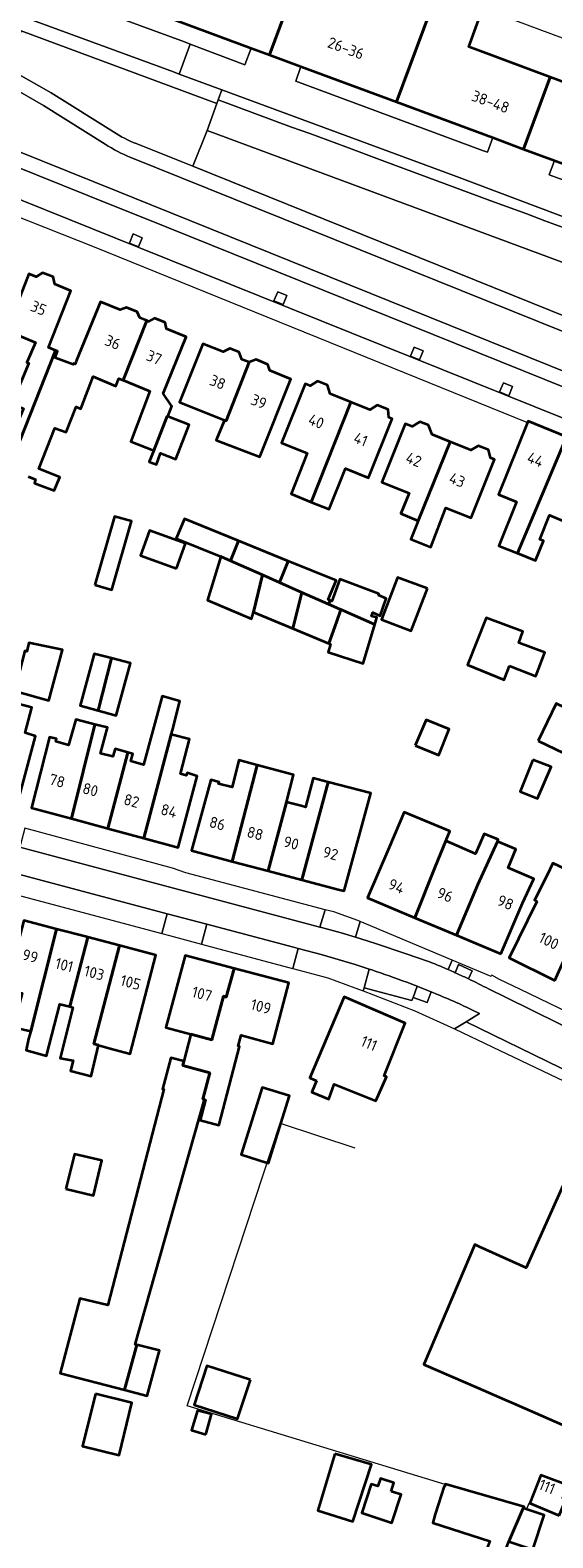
# Model space of a CAD drawing. Extents: x 152761 to 155748, y 459947 to 462743.
# Tile 142 of 256: x 154444 to 154508, y 461737 to 461920. Entities that reach past the tile are written whole.
import ezdxf
from ezdxf.enums import TextEntityAlignment as Align

# ---------------------------------------------------------------- set-up
doc = ezdxf.new("R2010")
doc.units = 0
doc.header["$LTSCALE"] = 0.75
for name, color, linetype, lineweight in [('B-RO-GR-BEPLANTING_CULTUUR_BODEMBEDEKKER-GV', 251, 'CONTINUOUS', 18), ('B-RO-GR-BEPLANTING_CULTUUR_HEESTERS-GV', 251, 'CONTINUOUS', 18), ('B-RO-GR-GROENVOORZIENING-GV', 251, 'CONTINUOUS', 18), ('B-RO-IE-TERREINAFSCHEIDING_KUNSTMATIG_MUUR-G', 251, 'IE-TERREINAFSCHEIDING-KUNSTMATIG-DICHT', 18), ('B-RO-OG-BEBOUWING-GV', 6, 'CONTINUOUS', 35), ('B-RO-OG-BEBOUWING-T18', 1, 'CONTINUOUS', 18), ('B-RO-VH-VERHARDING_ASFALT-GV', 251, 'CONTINUOUS', 18), ('B-RO-VH-VERHARDING_BETONSTRAATSTEEN-GV', 251, 'CONTINUOUS', 18), ('B-RO-VH-VERHARDING_STRAATBAKSTEEN-GV', 251, 'CONTINUOUS', 18), ('B-RO-VH-VERHARDING_TEGEL-GV', 251, 'CONTINUOUS', 18)]:
    doc.layers.add(name, color=color, linetype=linetype, lineweight=lineweight)
doc.styles.add('NLCS-ISO-M200-T18', font='NLCS-ISO.ttf', dxfattribs={"height": 0.36})
doc.linetypes.add('IE-TERREINAFSCHEIDING-KUNSTMATIG-DICHT', pattern='A,8,-1,[82,NLCS.SHX,S=0.75,R=90,X=0,Y=0],-1', length=10)

msp = doc.modelspace()

# ---------------------------------------------------------------- linework, layer by layer
at = {"layer": 'B-RO-GR-BEPLANTING_CULTUUR_BODEMBEDEKKER-GV', "flags": 128}
for points in [[(154457.337, 461906.672), (154464.217, 461903.899), (154465.975, 461908.264), (154467.175, 461911.556), (154443.314, 461920.391), (154441.665, 461915.959)], [(154441.665, 461915.959), (154442.77, 461915.251), (154446.961, 461912.848), (154454.556, 461908.101)], [(154497.795, 461804.997), (154498.268, 461805.989), (154496.598, 461806.725), (154496.205, 461805.735)], [(154496.905, 461805.415), (154497.16, 461805.296)], [(154491.565, 461804.091), (154491.053, 461802.736), (154492.781, 461802.11), (154493.257, 461803.422), (154492.727, 461803.635)]]:
    msp.add_lwpolyline(points, dxfattribs=at)
at = {"layer": 'B-RO-GR-BEPLANTING_CULTUUR_BODEMBEDEKKER-GV'}
for points in [[(154454.556, 461908.101, 0.055072), (154457.337, 461906.672)], [(154496.205, 461805.735, -0.0033417), (154496.905, 461805.415)], [(154497.16, 461805.296, -0.001896), (154497.795, 461804.997)], [(154492.727, 461803.635, 0.0035683), (154491.565, 461804.091)]]:
    msp.add_lwpolyline(points, format="xyb", dxfattribs=at)
at = {"layer": 'B-RO-GR-BEPLANTING_CULTUUR_HEESTERS-GV', "flags": 128}
msp.add_lwpolyline([(154522.043, 461887.529), (154521.193, 461885.233), (154519.509, 461885.828), (154516.097, 461887.061), (154514.42, 461887.68), (154515.233, 461889.99), (154465.975, 461908.264), (154464.217, 461903.899), (154510.097, 461885.406), (154537.335, 461874.343), (154554.093, 461867.682), (154578.731, 461856.657), (154587.17, 461852.365), (154588.165, 461854.254), (154590.69, 461862.04), (154590.059, 461862.274)], close=True, dxfattribs=at)
at = {"layer": 'B-RO-GR-GROENVOORZIENING-GV', "flags": 128}
for points in [[(154458.076, 461895.207), (154456.966, 461895.662), (154456.511, 461894.551), (154457.621, 461894.096)], [(154475.681, 461888.176), (154474.57, 461888.631), (154474.116, 461887.52), (154475.226, 461887.066)], [(154492.309, 461881.438), (154491.199, 461881.892), (154490.744, 461880.782), (154491.854, 461880.327)], [(154503.17, 461877.085), (154502.059, 461877.54), (154501.604, 461876.429), (154502.715, 461875.974)]]:
    msp.add_lwpolyline(points, close=True, dxfattribs=at)
at = {"layer": 'B-RO-IE-TERREINAFSCHEIDING_KUNSTMATIG_MUUR-G', "flags": 128}
for points in [[(154494.96, 461743.461), (154463.539, 461753.005), (154474.879, 461787.43), (154479.542, 461785.887)], [(154479.542, 461785.887), (154483.954, 461784.428)], [(154495.002, 461743.448), (154494.96, 461743.461)], [(154505.157, 461741.138), (154504.86, 461740.454), (154504.484, 461740.568)]]:
    msp.add_lwpolyline(points, dxfattribs=at)
at = {"layer": 'B-RO-OG-BEBOUWING-GV', "flags": 128}
for points in [[(154468.44, 461934.655), (154463.076, 461936.639), (154458.098, 461923.191), (154471.341, 461918.287), (154473.571, 461917.461), (154476.816, 461926.228), (154467.877, 461929.539), (154466.73, 461929.964)], [(154477.38, 461916.05), (154489.044, 461911.73), (154494.023, 461925.181), (154487.94, 461927.43), (154486.206, 461922.751), (154485.063, 461923.174), (154476.816, 461926.228), (154473.571, 461917.461)], [(154498.967, 461918.025), (154497.834, 461918.445), (154499.57, 461923.13), (154494.023, 461925.181), (154489.044, 461911.73), (154500.766, 461907.389), (154504.517, 461906), (154507.762, 461914.768)], [(154518.89, 461915.97), (154517.155, 461911.29), (154516.01, 461911.714), (154507.762, 461914.768), (154504.517, 461906), (154508.269, 461904.611), (154519.99, 461900.27), (154523.14, 461908.78), (154524.42, 461908.3), (154526.265, 461913.26)], [(154441.561, 461883.923), (154445.087, 461882.464), (154444.005, 461880.022), (154444.249, 461879.941), (154442.194, 461874.968), (154443.599, 461874.401), (154442.139, 461870.887), (154442.977, 461870.563), (154443.157, 461870.491), (154447.526, 461881.481), (154446.652, 461881.825), (154449.387, 461888.745), (154447.408, 461889.537), (154447.218, 461890.428), (154445.915, 461890.949), (154445.148, 461890.44), (154444.268, 461890.792)], [(154459.47, 461869.321), (154461.115, 461873.479), (154461.173, 461873.456), (154461.66, 461874.699), (154461.621, 461874.758), (154460.62, 461876.259), (154463.427, 461883.158), (154461.038, 461884.13), (154460.869, 461884.882), (154459.575, 461885.409), (154458.851, 461885.02), (154458.622, 461885.113), (154455.729, 461877.862), (154459.006, 461876.529), (154456.686, 461870.403)], [(154468.105, 461872.981), (154468.289, 461872.908), (154471.091, 461880.05), (154470.213, 461880.402), (154469.861, 461881.275), (154468.739, 461881.724), (154467.934, 461881.315), (154465.468, 461882.303), (154462.614, 461875.182)], [(154471.091, 461880.05), (154468.289, 461872.908), (154468.105, 461872.981), (154467.091, 461870.577), (154472.394, 461868.545), (154476.186, 461878.008), (154473.632, 461879.031), (154473.365, 461879.79), (154471.937, 461880.363)], [(154478.662, 461863.034), (154483.474, 461875.184), (154480.966, 461876.197), (154480.644, 461877.268), (154479.427, 461877.76), (154478.527, 461877.183), (154477.92, 461877.428), (154475.021, 461870.252), (154478.152, 461868.987), (154476.201, 461864.046)], [(154483.474, 461875.184), (154478.662, 461863.034), (154480.821, 461862.146), (154482.811, 461867.104), (154485.621, 461865.969), (154488.521, 461873.145), (154488.119, 461873.307), (154488.017, 461874.289), (154486.701, 461874.821), (154485.783, 461874.251)], [(154461.173, 461873.456), (154461.115, 461873.479), (154459.47, 461869.321), (154458.902, 461867.943), (154459.794, 461867.592), (154460.281, 461868.997), (154462.145, 461868.24), (154463.795, 461872.429)], [(154491.684, 461860.761), (154495.581, 461870.366), (154493.368, 461871.249), (154492.942, 461872.373), (154491.864, 461872.802), (154490.955, 461872.211), (154490.111, 461872.548), (154487.271, 461865.433), (154490.597, 461864.106), (154489.553, 461861.654)], [(154503.778, 461856.796), (154509.747, 461870.985), (154505.07, 461872.873), (154505.003, 461872.707), (154501.464, 461863.94), (154503.663, 461863.052), (154501.505, 461857.711)], [(154495.581, 461870.366), (154491.684, 461860.761), (154490.787, 461858.52), (154493.217, 461857.544), (154495.054, 461862.328), (154498.121, 461861.105), (154500.959, 461868.221), (154500.484, 461868.411), (154500.258, 461869.392), (154499.002, 461869.893), (154498.085, 461869.367)], [(154509.747, 461870.985), (154503.778, 461856.796), (154505.98, 461855.91), (154506.934, 461858.327), (154506.489, 461858.459), (154507.684, 461861.417), (154509.997, 461860.48), (154513.73, 461869.377)], [(154452.297, 461852.942), (154454.375, 461852.349), (154456.758, 461860.699), (154454.681, 461861.292)], [(154462.246, 461854.939), (154463.336, 461857.979), (154458.946, 461859.553), (154457.856, 461856.513)], [(154468.803, 461855.885), (154469.781, 461858.33), (154463.232, 461860.997), (154462.205, 461858.604), (154467.627, 461856.404)], [(154468.803, 461855.885), (154472.728, 461854.152), (154474.772, 461853.251), (154475.863, 461855.853), (154469.781, 461858.33)], [(154468.803, 461855.885), (154467.627, 461856.404), (154466.04, 461851.098), (154471.364, 461848.799), (154471.607, 461849.61), (154472.728, 461854.152)], [(154480.958, 461851.053), (154480.717, 461851.152), (154481.685, 461853.482), (154475.863, 461855.853), (154474.772, 461853.251), (154477.52, 461852.038), (154480.777, 461850.601)], [(154477.52, 461852.038), (154474.772, 461853.251), (154472.728, 461854.152), (154471.607, 461849.61), (154476.4, 461847.639)], [(154492.836, 461852.51), (154489.16, 461853.862), (154487.2, 461848.741), (154490.808, 461847.376)], [(154482.278, 461849.938), (154482.148, 461849.995), (154480.777, 461850.601), (154477.52, 461852.038), (154476.4, 461847.639), (154480.796, 461845.832), (154481.72, 461848.392)], [(154480.777, 461850.601), (154482.148, 461849.995), (154482.278, 461849.938), (154486.385, 461848.126), (154486.634, 461848.986), (154485.985, 461849.148), (154486.174, 461849.581), (154487.066, 461849.175), (154487.796, 461851.31), (154486.853, 461851.71), (154486.91, 461851.865), (154482.135, 461853.646), (154481.164, 461850.969), (154480.958, 461851.053)], [(154480.796, 461845.832), (154481.012, 461845.744), (154480.714, 461844.744), (154484.984, 461843.392), (154486.385, 461848.126), (154482.278, 461849.938), (154481.72, 461848.392)], [(154502.815, 461843.104), (154506.031, 461841.833), (154507.113, 461844.724), (154503.924, 461845.914), (154504.438, 461847.266), (154499.952, 461848.942), (154497.698, 461843.232), (154502.139, 461841.401)], [(154442.518, 461840.055), (154446.704, 461838.885), (154448.365, 461845.052), (154444.27, 461845.895), (154444.029, 461844.84), (154443.79, 461844.91)], [(154454.309, 461844.02), (154452.205, 461844.567), (154450.525, 461838.264), (154452.723, 461837.662)], [(154452.723, 461837.662), (154454.915, 461837.061), (154456.641, 461843.413), (154454.309, 461844.02)], [(154461.763, 461835.251), (154462.662, 461838.793), (154460.489, 461839.389), (154458.222, 461831.065), (154456.666, 461831.499), (154456.915, 461832.395), (154456.311, 461832.563), (154453.861, 461823.308), (154458.286, 461822.117), (154461.586, 461834.719)], [(154442.153, 461838.661), (154439.19, 461827.346), (154442.874, 461826.354), (154445.064, 461834.524), (154443.804, 461834.93), (154444.63, 461838.02)], [(154506.302, 461833.972), (154511.466, 461831.477), (154513.664, 461836.026), (154508.499, 461838.521)], [(154452.302, 461835.974), (154449.994, 461836.571), (154449.097, 461833.433), (154447.554, 461833.879), (154447.635, 461834.205), (154446.788, 461834.417), (154444.567, 461825.808), (154449.439, 461824.497)], [(154456.311, 461832.563), (154454.774, 461832.991), (154454.475, 461832.045), (154452.981, 461832.441), (154453.828, 461835.579), (154452.302, 461835.974), (154449.439, 461824.497), (154453.309, 461823.456), (154453.861, 461823.308)], [(154491.331, 461833.385), (154494.195, 461832.222), (154495.453, 461835.384), (154492.656, 461836.519)], [(154458.286, 461822.117), (154462.444, 461820.998), (154464.759, 461829.663), (154463.541, 461830.069), (154463.439, 461829.764), (154462.736, 461829.949), (154463.848, 461834.176), (154461.586, 461834.719)], [(154472.075, 461831.019), (154469.851, 461831.609), (154469.028, 461828.309), (154467.373, 461828.722), (154467.433, 461828.944), (154466.434, 461829.216), (154464.087, 461820.6), (154469.015, 461819.298)], [(154469.015, 461819.298), (154473.39, 461818.143), (154475.64, 461826.508), (154476.51, 461829.842), (154472.075, 461831.019)], [(154505.664, 461831.667), (154504.109, 461827.788), (154506.214, 461826.958), (154507.863, 461830.796)], [(154473.39, 461818.143), (154477.497, 461817.059), (154480.731, 461828.935), (154478.901, 461829.416), (154477.954, 461825.908), (154477.431, 461826.044), (154475.64, 461826.508)], [(154480.731, 461828.935), (154477.497, 461817.059), (154482.113, 461815.84), (154482.649, 461815.699), (154485.9, 461827.577)], [(154491.274, 461812.428), (154493.758, 461818.637), (154495.063, 461821.788), (154495.547, 461822.958), (154489.994, 461825.287), (154488.138, 461820.976), (154485.5, 461814.848)], [(154495.063, 461821.788), (154493.758, 461818.637), (154491.274, 461812.428), (154496.344, 461810.302), (154498.939, 461816.482), (154501.36, 461821.721), (154501.415, 461821.937), (154499.739, 461822.64), (154498.657, 461820.208)], [(154501.733, 461808.043), (154504.372, 461814.221), (154505.778, 461817.168), (154502.633, 461818.504), (154503.577, 461820.775), (154501.36, 461821.721), (154498.939, 461816.482), (154496.344, 461810.302)], [(154508.313, 461804.805), (154512.716, 461814.608), (154512.857, 461815.011), (154513.549, 461816.471), (154508.07, 461819.066), (154507.378, 461817.606), (154505.837, 461814.579), (154506.149, 461814.423), (154502.759, 461807.542)], [(154447.635, 461811.061), (154443.632, 461812.11), (154441.473, 461803.69), (154441.793, 461803.617), (154443.435, 461803.241), (154442.342, 461799.125), (154444.49, 461798.621)], [(154444.49, 461798.621), (154444.223, 461797.677), (154443.951, 461796.298), (154446.396, 461795.627), (154448.054, 461801.917), (154449.252, 461801.609), (154451.445, 461810.062), (154451.338, 461810.09), (154447.635, 461811.061)], [(154455.301, 461809.051), (154451.445, 461810.062), (154449.252, 461801.609), (154449.635, 461801.51), (154448.061, 461795.348), (154449.655, 461795.05), (154449.331, 461793.78), (154451.871, 461793.131), (154452.74, 461796.935), (154452.169, 461797.093)], [(154452.74, 461796.935), (154454.181, 461796.536), (154456.595, 461795.868), (154459.744, 461807.886), (154455.301, 461809.051), (154452.169, 461797.093)], [(154469.266, 461806.265), (154463.282, 461807.849), (154460.955, 461799.062), (154464.01, 461798.254), (154466.555, 461797.581), (154467.954, 461802.871), (154468.311, 461802.75)], [(154469.266, 461806.265), (154468.311, 461802.75), (154467.954, 461802.871), (154466.555, 461797.581), (154464.01, 461798.254), (154463.141, 461794.973), (154462.999, 461794.436), (154466.299, 461793.561), (154465.452, 461790.365), (154465.658, 461790.311), (154465.766, 461790.257), (154465.144, 461787.798), (154467.402, 461787.185), (154467.426, 461787.275), (154469.937, 461796.758), (154469.762, 461796.804), (154470.112, 461798.128), (154473.988, 461797.101), (154475.946, 461804.496)], [(154479.317, 461792.582), (154478.749, 461791.201), (154480.803, 461790.363), (154481.452, 461792.174), (154486.533, 461790.146), (154487.804, 461793.064), (154487.549, 461793.205), (154490.083, 461799.614), (154482.663, 461802.793), (154478.482, 461792.927)], [(154463.141, 461794.973), (154461.551, 461795.366), (154460.523, 461791.555), (154460.712, 461791.555), (154453.897, 461765.259), (154450.464, 461766.097), (154448.057, 461757.017), (154455.9, 461754.98), (154457.398, 461760.456), (154457.22, 461760.502), (154465.658, 461790.311), (154465.452, 461790.365), (154466.299, 461793.561), (154462.999, 461794.436)], [(154473.286, 461782.595), (154473.439, 461782.547), (154474.958, 461787.404), (154476.008, 461790.762), (154472.684, 461791.763), (154470.134, 461783.595)], [(154448.776, 461779.454), (154452.127, 461778.642), (154453.154, 461782.885), (154449.83, 461783.67)], [(154455.9, 461754.98), (154458.679, 461754.258), (154460.193, 461759.744), (154457.398, 461760.456)], [(154471.252, 461756.186), (154465.922, 461757.898), (154464.387, 461753.133), (154469.684, 461751.43)], [(154452.379, 461754.485), (154450.805, 461748.118), (154455.243, 461747.022), (154456.816, 461753.389)], [(154465.818, 461749.539), (154466.521, 461751.998), (154464.819, 461752.444), (154464.089, 461750.052)], [(154481.542, 461747.197), (154479.46, 461740.279), (154483.703, 461738.927), (154486.002, 461745.872)], [(154488.379, 461742.602), (154488.704, 461743.656), (154487.082, 461744.196), (154486.785, 461743.223), (154485.974, 461743.467), (154484.83, 461740.001), (154488.487, 461738.764), (154489.596, 461742.223)], [(154508.858, 461739.692), (154510.306, 461743.209), (154506.641, 461744.598), (154505.27, 461741.18)], [(154502.739, 461736.518), (154504.473, 461740.552), (154504.585, 461740.721), (154494.995, 461743.483), (154494.988, 461743.452), (154494.927, 461743.201), (154494.858, 461743.223), (154493.765, 461739.822), (154493.457, 461738.771), (154500.414, 461736.547), (154495.386, 461723.754), (154492.601, 461724.85), (154491.762, 461723.037), (154489.693, 461723.812), (154486.797, 461716.494), (154493.858, 461713.767), (154497.386, 461722.913)], [(154504.473, 461740.552), (154502.739, 461736.518), (154505.65, 461735.55), (154507.025, 461739.7)]]:
    msp.add_lwpolyline(points, close=True, dxfattribs=at)
for points in [[(154444.165, 461866.157), (154445.053, 461865.792), (154444.953, 461865.312), (154445.6, 461865.089), (154447.357, 461864.44), (154448.033, 461866.062), (154445.493, 461867.062), (154447.439, 461872.035), (154448.791, 461871.521), (154450.034, 461874.602), (154450.602, 461874.386), (154452.092, 461878.323), (154454.873, 461877.142), (154455.225, 461878.067), (154455.729, 461877.862), (154458.622, 461885.113), (154458.386, 461885.209), (154457.786, 461885.453), (154457.451, 461886.196), (154456.17, 461886.717), (154455.391, 461886.427), (154452.976, 461887.41), (154450.034, 461880.179), (154449.888, 461879.82), (154449.711, 461879.899), (154449.657, 461879.764), (154447.468, 461880.602), (154447.765, 461881.386), (154447.526, 461881.481), (154443.157, 461870.491)], [(154511.575, 461784.869), (154504.818, 461769.815), (154499.141, 461772.394), (154498.572, 461772.652), (154492.384, 461758.069), (154498.964, 461755.2), (154502.211, 461753.785), (154503.324, 461753.3), (154518.349, 461746.749)]]:
    msp.add_lwpolyline(points, dxfattribs=at)
at = {"layer": 'B-RO-VH-VERHARDING_ASFALT-GV', "flags": 128}
for points in [[(154454.556, 461908.101), (154446.961, 461912.848), (154442.77, 461915.251), (154442.105, 461913.557)], [(154453.563, 461906.6), (154446.036, 461911.303), (154442.105, 461913.557), (154440.931, 461910.567), (154439.559, 461907.073), (154455.236, 461900.777), (154459.037, 461899.245), (154507.779, 461879.62), (154531.564, 461870.043), (154533.218, 461874.147), (154509.428, 461883.736), (154456.695, 461904.99)], [(154442.105, 461913.557), (154446.036, 461911.303), (154453.563, 461906.6)], [(154531.564, 461870.043), (154507.779, 461879.62), (154459.037, 461899.245), (154455.236, 461900.777), (154439.559, 461907.073), (154438.901, 461905.397), (154454.565, 461899.107), (154458.365, 461897.575), (154507.109, 461877.949)], [(154456.695, 461904.99), (154509.428, 461883.736), (154533.218, 461874.147), (154553.412, 461866.069), (154577.977, 461855.078), (154590.906, 461848.761), (154591.664, 461850.093), (154587.17, 461852.365), (154578.731, 461856.657), (154554.093, 461867.682), (154537.335, 461874.343), (154510.097, 461885.406), (154464.217, 461903.899), (154457.337, 461906.672)], [(154507.109, 461877.949), (154530.912, 461868.365)], [(154520.516, 461788.562), (154497.525, 461799.765), (154496.116, 461798.896)], [(154496.116, 461798.896), (154500.692, 461796.718), (154516.459, 461789.212), (154518.606, 461788.188), (154519.742, 461788.498)]]:
    msp.add_lwpolyline(points, dxfattribs=at)
at = {"layer": 'B-RO-VH-VERHARDING_ASFALT-GV'}
for points in [[(154457.337, 461906.672, -0.055072), (154454.556, 461908.101)], [(154453.563, 461906.6, 0.0548629), (154456.695, 461904.99)], [(154456.695, 461904.99, -0.0548629), (154453.563, 461906.6)]]:
    msp.add_lwpolyline(points, format="xyb", dxfattribs=at)
at = {"layer": 'B-RO-VH-VERHARDING_BETONSTRAATSTEEN-GV', "flags": 128}
msp.add_lwpolyline([(154439.123, 461930.782), (154436.791, 461924.595), (154461.87, 461915.382), (154462.564, 461915.133), (154463.916, 461918.77), (154463.227, 461919.037), (154444.335, 461926.008), (154441.088, 461927.225)], dxfattribs=at)
for points in [[(154530.912, 461868.365), (154507.109, 461877.949), (154458.365, 461897.575), (154454.565, 461899.107), (154438.901, 461905.397), (154436.413, 461906.388), (154436.169, 461906.507), (154435.237, 461904.17), (154434.832, 461903.19), (154457.668, 461894.002), (154505.792, 461874.661), (154529.639, 461865.077), (154530.025, 461866.045)], [(154458.076, 461895.207), (154457.621, 461894.096), (154456.511, 461894.551), (154456.966, 461895.662)], [(154475.681, 461888.176), (154475.226, 461887.066), (154474.116, 461887.52), (154474.57, 461888.631)], [(154492.309, 461881.438), (154491.854, 461880.327), (154490.744, 461880.782), (154491.199, 461881.892)], [(154503.17, 461877.085), (154502.715, 461875.974), (154501.604, 461876.429), (154502.059, 461877.54)]]:
    msp.add_lwpolyline(points, close=True, dxfattribs=at)
at = {"layer": 'B-RO-VH-VERHARDING_STRAATBAKSTEEN-GV', "flags": 128}
for points in [[(154500.766, 461907.389), (154500.107, 461905.609), (154499.52, 461905.823), (154476.761, 461914.27), (154477.38, 461916.05), (154473.571, 461917.461), (154471.341, 461918.287), (154470.585, 461916.245), (154463.916, 461918.77), (154462.564, 461915.133), (154467.77, 461913.197), (154496.007, 461902.793), (154516.471, 461895.082)], [(154515.663, 461899.932), (154507.629, 461902.864), (154508.269, 461904.611), (154504.517, 461906), (154500.766, 461907.389)], [(154493.47, 461806.906), (154492.936, 461807.108), (154490.21, 461808.051), (154486.468, 461809.306), (154484.693, 461809.873), (154484.041, 461810.067), (154482.315, 461810.581), (154479.925, 461811.241), (154479.712, 461811.297), (154443.173, 461821.004), (154442.374, 461817.906), (154461.113, 461812.926)], [(154461.113, 461812.926), (154465.945, 461811.641), (154476.497, 461808.837), (154477.061, 461808.691), (154478.179, 461808.402), (154479.853, 461807.941), (154483.993, 461806.732), (154485.707, 461806.186), (154486.02, 461806.086)], [(154495.326, 461806.124), (154495.808, 461807.274), (154484.608, 461811.969), (154484.041, 461810.067), (154484.693, 461809.873), (154486.468, 461809.306), (154490.21, 461808.051), (154492.936, 461807.108), (154493.47, 461806.906)], [(154486.02, 461806.086), (154485.707, 461806.186), (154485.104, 461803.917), (154490.912, 461802.362), (154491.053, 461802.736), (154491.565, 461804.091)], [(154496.205, 461805.735), (154496.048, 461805.805), (154495.326, 461806.124)], [(154497.16, 461805.296), (154496.905, 461805.415)], [(154494.056, 461803.095), (154493.257, 461803.422), (154492.781, 461802.11), (154491.053, 461802.736), (154490.912, 461802.362), (154485.104, 461803.917), (154484.998, 461803.516), (154491.283, 461801.086), (154496.116, 461798.896), (154497.525, 461799.765), (154499.151, 461800.769)], [(154492.727, 461803.635), (154493.257, 461803.422), (154494.056, 461803.095)], [(154560.388, 461774.449), (154537.598, 461785.349), (154502.413, 461802.71), (154502.399, 461802.717), (154500.264, 461803.764)], [(154499.151, 461800.769), (154497.525, 461799.765), (154520.516, 461788.562), (154520.858, 461788.387), (154520.93, 461788.538), (154541.815, 461778.299), (154558.07, 461770.335)]]:
    msp.add_lwpolyline(points, dxfattribs=at)
for points in [[(154516.634, 461893.753), (154516.076, 461893.973), (154511.549, 461895.62), (154509.341, 461896.447), (154507.109, 461897.26), (154504.932, 461898.1), (154500.518, 461899.709), (154487.292, 461904.598), (154482.869, 461906.26), (154478.487, 461907.878), (154476.269, 461908.682), (154467.335, 461912.009), (154467.175, 461911.556), (154465.975, 461908.264), (154515.233, 461889.99)], [(154443.173, 461821.004), (154479.712, 461811.297), (154480.342, 461813.412), (154463.372, 461817.893), (154461.768, 461818.487), (154443.771, 461823.324)], [(154442.374, 461817.906), (154441.755, 461815.505), (154460.474, 461810.523), (154461.113, 461812.926)], [(154480.342, 461813.412), (154479.712, 461811.297), (154479.925, 461811.241), (154482.315, 461810.581), (154484.041, 461810.067), (154484.608, 461811.969), (154484.34, 461812.081), (154481.398, 461813.133)], [(154465.303, 461809.228), (154465.945, 461811.641), (154461.113, 461812.926), (154460.474, 461810.523), (154461.405, 461810.275)], [(154477.061, 461808.691), (154476.497, 461808.837), (154465.945, 461811.641), (154465.303, 461809.228), (154466.969, 461808.781), (154476.394, 461806.251), (154476.411, 461806.246)], [(154485.104, 461803.917), (154485.707, 461806.186), (154483.993, 461806.732), (154479.853, 461807.941), (154478.179, 461808.402), (154477.061, 461808.691), (154476.411, 461806.246), (154480.676, 461805.102), (154483.962, 461803.917), (154484.998, 461803.516)]]:
    msp.add_lwpolyline(points, close=True, dxfattribs=at)
at = {"layer": 'B-RO-VH-VERHARDING_STRAATBAKSTEEN-GV'}
for points in [[(154490.29, 461804.574, 0.0083758), (154486.02, 461806.086)], [(154486.02, 461806.086, -0.0083758), (154490.29, 461804.574)], [(154493.47, 461806.906, -0.0066475), (154495.326, 461806.124)], [(154495.326, 461806.124, 0.0066475), (154493.47, 461806.906)], [(154491.565, 461804.091, 0.0036893), (154490.29, 461804.574)], [(154490.29, 461804.574, -0.0036893), (154491.565, 461804.091)], [(154496.905, 461805.415, 0.0033417), (154496.205, 461805.735)], [(154497.795, 461804.997, 0.001896), (154497.16, 461805.296)], [(154500.264, 461803.764, 0.0086195), (154497.795, 461804.997)], [(154491.565, 461804.091, -0.0035683), (154492.727, 461803.635)], [(154496.625, 461801.978, 0.0097499), (154494.056, 461803.095)], [(154494.056, 461803.095, -0.0097499), (154496.625, 461801.978)], [(154499.151, 461800.769, 0.0099024), (154496.625, 461801.978)], [(154496.625, 461801.978, -0.0099024), (154499.151, 461800.769)]]:
    msp.add_lwpolyline(points, format="xyb", dxfattribs=at)
at = {"layer": 'B-RO-VH-VERHARDING_TEGEL-GV', "flags": 128}
for points in [[(154458.143, 461944.338), (154457.04, 461941.335), (154475.871, 461934.34), (154475.761, 461934.046), (154475.099, 461932.217), (154486.776, 461927.864), (154487.94, 461927.43), (154494.023, 461925.181), (154499.57, 461923.13), (154500.693, 461922.714), (154517.752, 461916.392), (154518.89, 461915.97), (154526.265, 461913.26), (154528.77, 461912.29), (154536.19, 461909.55), (154537.33, 461909.128), (154554.307, 461902.842), (154555.42, 461902.43), (154561.34, 461900.235)], [(154437.637, 461917.804), (154440.544, 461916.581), (154441.665, 461915.959), (154443.314, 461920.391), (154467.175, 461911.556), (154467.335, 461912.009), (154467.77, 461913.197), (154462.564, 461915.133), (154461.87, 461915.382), (154436.791, 461924.595), (154435.807, 461924.957)], [(154528.17, 461895.29), (154536.146, 461892.263), (154536.872, 461894.084), (154528.816, 461897.027), (154525.1, 461898.385), (154528.24, 461906.89), (154526.96, 461907.36), (154528.77, 461912.29), (154526.265, 461913.26), (154524.42, 461908.3), (154523.14, 461908.78), (154519.99, 461900.27), (154508.269, 461904.611), (154507.629, 461902.864), (154515.663, 461899.932)], [(154530.912, 461868.365), (154530.025, 461866.045), (154529.639, 461865.077), (154505.792, 461874.661), (154457.668, 461894.002), (154434.832, 461903.19)], [(154434.211, 461901.203), (154452.223, 461894.102), (154505.003, 461872.707), (154505.07, 461872.873), (154509.747, 461870.985), (154513.73, 461869.377), (154518.281, 461867.539), (154522.451, 461865.855), (154526.457, 461864.238), (154526.381, 461864.049), (154528.186, 461863.368), (154528.311, 461863.321), (154532.705, 461861.519), (154537.105, 461859.714), (154537.325, 461859.624), (154541.454, 461857.93)], [(154512.474, 461799.7), (154504.074, 461803.722), (154501.604, 461804.904), (154500.643, 461805.442), (154500.573, 461805.276), (154495.808, 461807.274), (154495.326, 461806.124), (154496.048, 461805.805), (154496.205, 461805.735), (154496.598, 461806.725), (154498.268, 461805.989), (154497.795, 461804.997)], [(154500.264, 461803.764), (154502.399, 461802.717), (154502.413, 461802.71), (154537.598, 461785.349), (154560.388, 461774.449), (154561.305, 461776.229), (154540.351, 461786.267), (154535.786, 461788.454), (154514.178, 461798.825), (154512.474, 461799.7)]]:
    msp.add_lwpolyline(points, dxfattribs=at)
for points in [[(154441.088, 461927.225), (154444.335, 461926.008), (154463.227, 461919.037), (154463.916, 461918.77), (154470.585, 461916.245), (154471.341, 461918.287), (154458.098, 461923.191), (154441.9, 461929.19)], [(154500.107, 461905.609), (154500.766, 461907.389), (154489.044, 461911.73), (154477.38, 461916.05), (154476.761, 461914.27), (154499.52, 461905.823)], [(154516.471, 461895.082), (154496.007, 461902.793), (154467.77, 461913.197), (154467.335, 461912.009), (154476.269, 461908.682), (154478.487, 461907.878), (154482.869, 461906.26), (154487.292, 461904.598), (154500.518, 461899.709), (154504.932, 461898.1), (154507.109, 461897.26), (154509.341, 461896.447), (154511.549, 461895.62), (154516.076, 461893.973)]]:
    msp.add_lwpolyline(points, close=True, dxfattribs=at)
at = {"layer": 'B-RO-VH-VERHARDING_TEGEL-GV'}
msp.add_lwpolyline([(154497.795, 461804.997, -0.0086195), (154500.264, 461803.764)], format="xyb", dxfattribs=at)

# ---------------------------------------------------------------- texts
at = {"layer": 'B-RO-OG-BEBOUWING-T18', "style": 'NLCS-ISO-M200-T18'}
for s, rotation, p in [('26-36', 339.7, (154482.882, 461918.278)), ('38-48', 339.7, (154500.502, 461911.752)), ('35', 337.5, (154445.451, 461886.642)), ('36', 337.8, (154454.475, 461882.482)), ('37', 337.8, (154459.518, 461880.639)), ('38', 338.2, (154467.262, 461877.628)), ('39', 338.2, (154472.278, 461875.265)), ('40', 338, (154479.267, 461872.851)), ('41', 338, (154484.684, 461870.661)), ('42', 338.2, (154491.14, 461868.196)), ('44', 338, (154505.966, 461868.198)), ('43', 338.3, (154496.435, 461865.719)), ('78', 344.9, (154447.707, 461829.105)), ('80', 344.9, (154451.756, 461828.016)), ('82', 344.9, (154456.772, 461826.667)), ('84', 344.9, (154461.323, 461825.442)), ('86', 345.2, (154467.222, 461823.909)), ('88', 345.2, (154471.823, 461822.694)), ('90', 345.2, (154476.218, 461821.534)), ('92', 345.2, (154481.014, 461820.267)), ('94', 337.4, (154489.038, 461816.269)), ('96', 337.2, (154494.962, 461815.219)), ('98', 337, (154502.32, 461814.291)), ('100', 333.8, (154507.605, 461809.613)), ('99', 345.3, (154444.438, 461807.764)), ('101', 345.3, (154448.577, 461806.679)), ('103', 345.3, (154452.225, 461805.722)), ('105', 345.3, (154456.655, 461804.561)), ('107', 345.2, (154465.357, 461803.162)), ('109', 345.2, (154472.536, 461801.624)), ('111', 336.8, (154485.698, 461797.141)), ('111 1', 338.1, (154508.06, 461742.896))]:
    msp.add_text(s, height=1.35, rotation=rotation, dxfattribs=at).set_placement(p, align=Align.MIDDLE)

doc.saveas('drawing.dxf')
